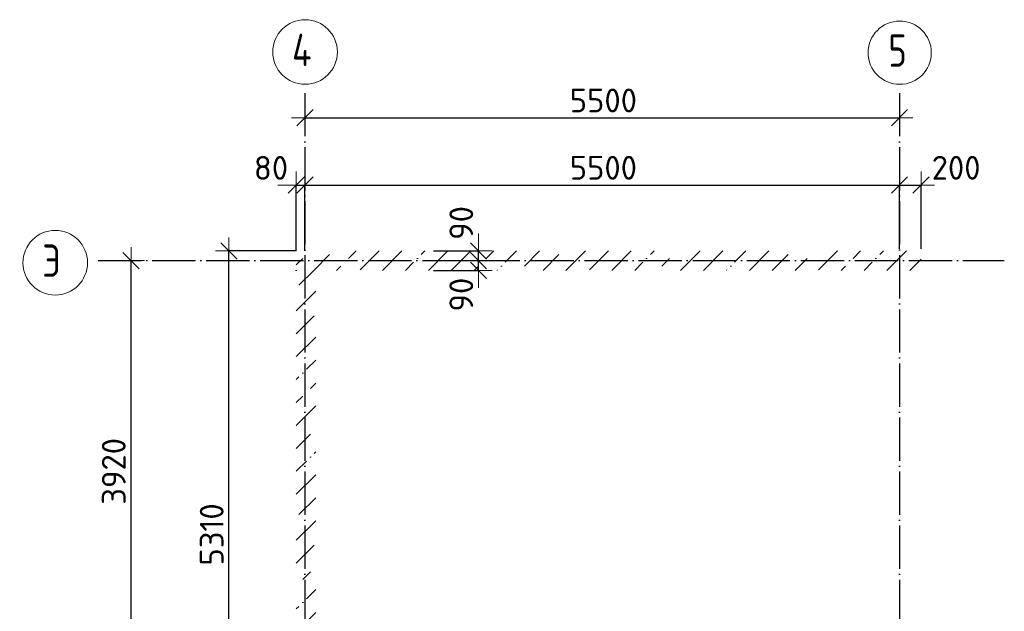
# Model space of a CAD drawing. Header units: millimetres. Extents: x 5761 to 69079, y 52466 to 66637.
# Tile 3 of 4: x 5761 to 14870, y 57937 to 63408. Entities that reach past the tile are written whole.
import ezdxf

# ---------------------------------------------------------------- set-up
doc = ezdxf.new("R2010")
doc.units = ezdxf.units.MM
doc.header["$PDMODE"] = 65
for name, pattern in [('______11', [500, 400, -50, 0, -50]), ('______5', [1100, 800, -100, 100, -100]), ('______9', [100, 0, -100])]:
    doc.linetypes.add(name, pattern=pattern)
doc.layers.add('Осевая линия_ общее', color=7, linetype='______5', lineweight=13, true_color=0xa0a0a0)
doc.layers.add('Размерная линия_ общее', color=7, linetype='Continuous', lineweight=13)
doc.layers.add('Стена_ общее', color=7, linetype='Continuous', lineweight=35)
doc.styles.add('ISOCPEUR', font='ISOCPEUR')
doc.dimstyles.new('DIMSTYLE_3', dxfattribs={"dimtxt": 220, "dimasz": 250, "dimexe": 0, "dimexo": 0, "dimgap": 110, "dimtad": 2, "dimdec": 0, "dimrnd": 5, "dimzin": 12, "dimdsep": 46, "dimtxsty": 'ISOCPEUR', "dimblk1": 'ALL_ML_STRICH', "dimblk2": 'ALL_ML_STRICH', "dimsah": 1, "dimcen": 0, "dimclrd": 7, "dimclre": 256, "dimclrt": 7, "dimadec": 0, "dimazin": 0, "dimtfac": 1, "dimtdec": 0, "dimtix": 1, "dimtmove": 2, "dimatfit": 3, "dimfxl": 0, "dimtzin": 0, "dimlwd": 0, "dimlwe": -3, "dimarcsym": 0})
doc.dimstyles.new('DIMSTYLE_6', dxfattribs={"dimtxt": 220, "dimasz": 250, "dimexe": 0, "dimexo": 0, "dimgap": 110, "dimtad": 2, "dimdec": 0, "dimrnd": 5, "dimzin": 12, "dimdsep": 46, "dimtxsty": 'ISOCPEUR', "dimblk1": 'ALL_ML_STRICH', "dimblk2": 'ALL_ML_STRICH', "dimsah": 1, "dimcen": 0, "dimclrd": 7, "dimclre": 256, "dimclrt": 7, "dimadec": 0, "dimazin": 0, "dimtfac": 1, "dimtdec": 0, "dimtix": 1, "dimtmove": 2, "dimatfit": 3, "dimfxl": 0, "dimtvp": 1.2, "dimtzin": 0, "dimlwd": 0, "dimlwe": -3, "dimarcsym": 0})
pattern_1 = [(45, (0, 0), (-212.132, 212.132), [400, -50, 0, -50]), (45, (-106.07, 106.07), (-212.132, 212.132), [800, -100, 100, -100])]

# ---------------------------------------------------------------- blocks, each defined once
blk = doc.blocks.new('ALL_ML_STRICH')
at = {"color": 0, "linetype": 'ByBlock', "lineweight": -2}
for p, q in [((0, -0.5), (0, 0.5)), ((-1, 0), (0.5, 0)), ((-0.3, -0.3), (0.3, 0.3))]:
    blk.add_line(p, q, dxfattribs=at)
blk = doc.blocks.new('*D4')
at = {"layer": 'DEFPOINTS', "color": 7, "linetype": 'Continuous', "lineweight": 13, "transparency": 33554687}
for p in [(6476.2, 61180), (6476.2, 57260), (6791.4, 57260)]:
    blk.add_point(p, dxfattribs=at)
at = {"layer": 'Размерная линия_ общее', "color": 253, "linetype": 'Continuous', "lineweight": -2, "true_color": 0xa0a0a0, "transparency": 33554687}
for p, q in [((6576.2, 61180), (6791.4, 61180)), ((6576.2, 57260), (6791.4, 57260))]:
    blk.add_line(p, q, dxfattribs=at)
at = {"layer": 'Размерная линия_ общее', "color": 7, "linetype": 'Continuous', "lineweight": -2, "transparency": 33554687}
blk.add_line((6791.4, 57260), (6791.4, 61180), dxfattribs=at)
at = {"layer": 'Размерная линия_ общее', "color": 7, "linetype": 'Continuous', "lineweight": 13, "transparency": 33554687, "xscale": 250, "yscale": 250, "zscale": 250}
for p, rotation in [((6791.4, 61180), 90), ((6791.4, 57260), 270)]:
    blk.add_blockref('ALL_ML_STRICH', p, dxfattribs=dict(at, rotation=rotation))
at = {"layer": 'Размерная линия_ общее', "color": 7, "linetype": 'Continuous', "lineweight": 13, "transparency": 33554687, "insert": (6631.4, 59231), "char_height": 220, "width": 880, "attachment_point": 5, "rotation": 90, "style": 'ISOCPEUR'}
blk.add_mtext('\\A1;{3920}', dxfattribs=at)
blk = doc.blocks.new('*D5')
at = {"layer": 'DEFPOINTS', "color": 7, "linetype": 'Continuous', "lineweight": 13, "transparency": 33554687}
for p in [(8400, 62538.4), (8400, 62501.2), (13900, 62430)]:
    blk.add_point(p, dxfattribs=at)
at = {"layer": 'Размерная линия_ общее', "color": 253, "linetype": 'Continuous', "lineweight": -2, "true_color": 0xa0a0a0, "transparency": 33554687}
for p, q in [((8400, 62501.2), (8400, 62501.2)), ((13900, 62501.2), (13900, 62501.2))]:
    blk.add_line(p, q, dxfattribs=at)
at = {"layer": 'Размерная линия_ общее', "color": 7, "linetype": 'Continuous', "lineweight": -2, "transparency": 33554687}
blk.add_line((8400, 62501.2), (13900, 62501.2), dxfattribs=at)
at = {"layer": 'Размерная линия_ общее', "color": 7, "linetype": 'Continuous', "lineweight": 13, "transparency": 33554687, "xscale": 250, "yscale": 250, "zscale": 250, "rotation": 180}
blk.add_blockref('ALL_ML_STRICH', (8400, 62501.2), dxfattribs=at)
at = {"layer": 'Размерная линия_ общее', "color": 7, "linetype": 'Continuous', "lineweight": 13, "transparency": 33554687, "xscale": 250, "yscale": 250, "zscale": 250}
blk.add_blockref('ALL_ML_STRICH', (13900, 62501.2), dxfattribs=at)
at = {"layer": 'Размерная линия_ общее', "color": 7, "linetype": 'Continuous', "lineweight": 13, "transparency": 33554687, "insert": (11161, 62661.2), "char_height": 220, "width": 880, "attachment_point": 5, "style": 'ISOCPEUR'}
blk.add_mtext('\\A1;{5500}', dxfattribs=at)
blk = doc.blocks.new('СЛОЖНЫЙ_ОБЪЕКТ_0')
at = {"layer": 'Осевая линия_ общее', "color": 253, "linetype": '______11', "lineweight": -3, "true_color": 0xa0a0a0, "transparency": 33554687}
for p, q in [((8400, 62730), (8400, 52490)), ((13900, 62730), (13900, 52490)), ((6486.2, 61180), (14870, 61180)), ((6486.2, 57260), (14870, 57260)), ((6486.2, 53340), (14870, 53340))]:
    blk.add_line(p, q, dxfattribs=at)
at = {"layer": 'Осевая линия_ общее', "color": 7, "linetype": 'Continuous', "lineweight": 13, "transparency": 33554687}
for centre, radius in [((8401.3, 63109.3), 298.8), ((13902.4, 63102.9), 292.4), ((6090, 61160.5), 298.8), ((6074.6, 57240.5), 313.4), ((6074.6, 53320.5), 313.4)]:
    blk.add_circle(centre, radius, dxfattribs=at)
at = {"layer": 'Осевая линия_ общее', "color": 7, "linetype": 'Continuous', "lineweight": 13, "transparency": 33554687, "char_height": 300, "attachment_point": 7, "style": 'ISOCPEUR'}
for s, insert, width in [('\\W0.80;4', (8281.3, 62978.8), 359.833), ('\\W0.78;5', (13797.4, 62972.4), 326.407), ('\\W0.80;Э', (5970, 61030), 359.833), ('\\W0.83;Ш', (5924.6, 57110), 425), ('\\W0.83;Ф', (5924.6, 53190), 425)]:
    blk.add_mtext(s, dxfattribs=dict(at, insert=insert, width=width))
blk = doc.blocks.new('*D15')
at = {"layer": 'DEFPOINTS', "color": 7, "linetype": 'Continuous', "lineweight": 13, "transparency": 33554687}
for p in [(9570, 61180), (9570, 61090), (10006.1, 61090)]:
    blk.add_point(p, dxfattribs=at)
at = {"layer": 'Размерная линия_ общее', "color": 253, "linetype": 'Continuous', "lineweight": -2, "true_color": 0xa0a0a0, "transparency": 33554687}
for p, q in [((9590, 61180), (10006.1, 61180)), ((9590, 61090), (10006.1, 61090))]:
    blk.add_line(p, q, dxfattribs=at)
at = {"layer": 'Размерная линия_ общее', "color": 7, "linetype": 'Continuous', "lineweight": -2, "transparency": 33554687}
blk.add_line((10006.1, 61090), (10006.1, 61180), dxfattribs=at)
at = {"layer": 'Размерная линия_ общее', "color": 7, "linetype": 'Continuous', "lineweight": 13, "transparency": 33554687, "xscale": 250, "yscale": 250, "zscale": 250}
for p, rotation in [((10006.1, 61090), 270), ((10006.1, 61180), 90)]:
    blk.add_blockref('ALL_ML_STRICH', p, dxfattribs=dict(at, rotation=rotation))
at = {"layer": 'Размерная линия_ общее', "color": 7, "linetype": 'Continuous', "lineweight": 13, "transparency": 33554687, "insert": (9846.5, 60865.7), "char_height": 220, "width": 440, "attachment_point": 5, "rotation": 90, "style": 'ISOCPEUR'}
blk.add_mtext('\\A1;{90}', dxfattribs=at)
blk = doc.blocks.new('*D16')
at = {"layer": 'DEFPOINTS', "color": 7, "linetype": 'Continuous', "lineweight": 13, "transparency": 33554687}
for p in [(9570, 61270), (9570, 61180), (10006.1, 61180)]:
    blk.add_point(p, dxfattribs=at)
at = {"layer": 'Размерная линия_ общее', "color": 253, "linetype": 'Continuous', "lineweight": -2, "true_color": 0xa0a0a0, "transparency": 33554687}
for p, q in [((9590, 61270), (10006.1, 61270)), ((9590, 61180), (10006.1, 61180))]:
    blk.add_line(p, q, dxfattribs=at)
at = {"layer": 'Размерная линия_ общее', "color": 7, "linetype": 'Continuous', "lineweight": -2, "transparency": 33554687}
blk.add_line((10006.1, 61180), (10006.1, 61270), dxfattribs=at)
at = {"layer": 'Размерная линия_ общее', "color": 7, "linetype": 'Continuous', "lineweight": 13, "transparency": 33554687, "xscale": 250, "yscale": 250, "zscale": 250}
for p, rotation in [((10006.1, 61180), 270), ((10006.1, 61270), 90)]:
    blk.add_blockref('ALL_ML_STRICH', p, dxfattribs=dict(at, rotation=rotation))
at = {"layer": 'Размерная линия_ общее', "color": 7, "linetype": 'Continuous', "lineweight": 13, "transparency": 33554687, "insert": (9846.8, 61528.5), "char_height": 220, "width": 440, "attachment_point": 5, "rotation": 90, "style": 'ISOCPEUR'}
blk.add_mtext('\\A1;{90}', dxfattribs=at)
blk = doc.blocks.new('*D18')
at = {"layer": 'DEFPOINTS', "color": 7, "linetype": 'Continuous', "lineweight": 13, "transparency": 33554687}
for p in [(8342.6, 61270), (7697.5, 55960), (8320, 55960)]:
    blk.add_point(p, dxfattribs=at)
at = {"layer": 'Размерная линия_ общее', "color": 253, "linetype": 'Continuous', "lineweight": -2, "true_color": 0xa0a0a0, "transparency": 33554687}
for p, q in [((8322.6, 61270), (7697.5, 61270)), ((8300, 55960), (7697.5, 55960))]:
    blk.add_line(p, q, dxfattribs=at)
at = {"layer": 'Размерная линия_ общее', "color": 7, "linetype": 'Continuous', "lineweight": -2, "transparency": 33554687}
blk.add_line((7697.5, 55960), (7697.5, 61270), dxfattribs=at)
at = {"layer": 'Размерная линия_ общее', "color": 7, "linetype": 'Continuous', "lineweight": 13, "transparency": 33554687, "xscale": 250, "yscale": 250, "zscale": 250}
for p, rotation in [((7697.5, 61270), 90), ((7697.5, 55960), 270)]:
    blk.add_blockref('ALL_ML_STRICH', p, dxfattribs=dict(at, rotation=rotation))
at = {"layer": 'Размерная линия_ общее', "color": 7, "linetype": 'Continuous', "lineweight": 13, "transparency": 33554687, "insert": (7537.5, 58648), "char_height": 220, "width": 880, "attachment_point": 5, "rotation": 90, "style": 'ISOCPEUR'}
blk.add_mtext('\\A1;{5310}', dxfattribs=at)
blk = doc.blocks.new('*D19')
at = {"layer": 'DEFPOINTS', "color": 7, "linetype": 'Continuous', "lineweight": 13, "transparency": 33554687}
for p in [(8320, 61878.7), (8320, 61250), (8400, 61250)]:
    blk.add_point(p, dxfattribs=at)
at = {"layer": 'Размерная линия_ общее', "color": 253, "linetype": 'Continuous', "lineweight": -2, "true_color": 0xa0a0a0, "transparency": 33554687}
for p, q in [((8320, 61270), (8320, 61878.7)), ((8400, 61270), (8400, 61878.7))]:
    blk.add_line(p, q, dxfattribs=at)
at = {"layer": 'Размерная линия_ общее', "color": 7, "linetype": 'Continuous', "lineweight": -2, "transparency": 33554687}
blk.add_line((8320, 61878.7), (8400, 61878.7), dxfattribs=at)
at = {"layer": 'Размерная линия_ общее', "color": 7, "linetype": 'Continuous', "lineweight": 13, "transparency": 33554687, "xscale": 250, "yscale": 250, "zscale": 250}
blk.add_blockref('ALL_ML_STRICH', (8400, 61878.7), dxfattribs=at)
at = {"layer": 'Размерная линия_ общее', "color": 7, "linetype": 'Continuous', "lineweight": 13, "transparency": 33554687, "xscale": 250, "yscale": 250, "zscale": 250, "rotation": 180}
blk.add_blockref('ALL_ML_STRICH', (8320, 61878.7), dxfattribs=at)
at = {"layer": 'Размерная линия_ общее', "color": 7, "linetype": 'Continuous', "lineweight": 13, "transparency": 33554687, "insert": (8086.1, 62037.5), "char_height": 220, "width": 440, "attachment_point": 5, "style": 'ISOCPEUR'}
blk.add_mtext('\\A1;{80}', dxfattribs=at)
blk = doc.blocks.new('*D20')
at = {"layer": 'DEFPOINTS', "color": 7, "linetype": 'Continuous', "lineweight": 13, "transparency": 33554687}
for p in [(8400, 61878.7), (8400, 61250), (13900, 61270)]:
    blk.add_point(p, dxfattribs=at)
at = {"layer": 'Размерная линия_ общее', "color": 253, "linetype": 'Continuous', "lineweight": -2, "true_color": 0xa0a0a0, "transparency": 33554687}
for p, q in [((8400, 61270), (8400, 61878.7)), ((13900, 61290), (13900, 61878.7))]:
    blk.add_line(p, q, dxfattribs=at)
at = {"layer": 'Размерная линия_ общее', "color": 7, "linetype": 'Continuous', "lineweight": -2, "transparency": 33554687}
blk.add_line((8400, 61878.7), (13900, 61878.7), dxfattribs=at)
at = {"layer": 'Размерная линия_ общее', "color": 7, "linetype": 'Continuous', "lineweight": 13, "transparency": 33554687, "xscale": 250, "yscale": 250, "zscale": 250, "rotation": 180}
blk.add_blockref('ALL_ML_STRICH', (8400, 61878.7), dxfattribs=at)
at = {"layer": 'Размерная линия_ общее', "color": 7, "linetype": 'Continuous', "lineweight": 13, "transparency": 33554687, "xscale": 250, "yscale": 250, "zscale": 250}
blk.add_blockref('ALL_ML_STRICH', (13900, 61878.7), dxfattribs=at)
at = {"layer": 'Размерная линия_ общее', "color": 7, "linetype": 'Continuous', "lineweight": 13, "transparency": 33554687, "insert": (11161, 62038.7), "char_height": 220, "width": 880, "attachment_point": 5, "style": 'ISOCPEUR'}
blk.add_mtext('\\A1;{5500}', dxfattribs=at)
blk = doc.blocks.new('*D21')
at = {"layer": 'DEFPOINTS', "color": 7, "linetype": 'Continuous', "lineweight": 13, "transparency": 33554687}
for p in [(13900, 61878.7), (13900, 61270), (14100, 61270)]:
    blk.add_point(p, dxfattribs=at)
at = {"layer": 'Размерная линия_ общее', "color": 253, "linetype": 'Continuous', "lineweight": -2, "true_color": 0xa0a0a0, "transparency": 33554687}
for p, q in [((13900, 61290), (13900, 61878.7)), ((14100, 61290), (14100, 61878.7))]:
    blk.add_line(p, q, dxfattribs=at)
at = {"layer": 'Размерная линия_ общее', "color": 7, "linetype": 'Continuous', "lineweight": -2, "transparency": 33554687}
blk.add_line((13900, 61878.7), (14100, 61878.7), dxfattribs=at)
at = {"layer": 'Размерная линия_ общее', "color": 7, "linetype": 'Continuous', "lineweight": 13, "transparency": 33554687, "xscale": 250, "yscale": 250, "zscale": 250, "rotation": 180}
blk.add_blockref('ALL_ML_STRICH', (13900, 61878.7), dxfattribs=at)
at = {"layer": 'Размерная линия_ общее', "color": 7, "linetype": 'Continuous', "lineweight": 13, "transparency": 33554687, "xscale": 250, "yscale": 250, "zscale": 250}
blk.add_blockref('ALL_ML_STRICH', (14100, 61878.7), dxfattribs=at)
at = {"layer": 'Размерная линия_ общее', "color": 7, "linetype": 'Continuous', "lineweight": 13, "transparency": 33554687, "insert": (14424.1, 62038.5), "char_height": 220, "width": 660, "attachment_point": 5, "style": 'ISOCPEUR'}
blk.add_mtext('\\A1;{200}', dxfattribs=at)

msp = doc.modelspace()

# ---------------------------------------------------------------- hatches: boundary and pattern name
at = {"layer": 'Стена_ общее', "linetype": 'Continuous', "lineweight": 18, "transparency": 33554687}
h = msp.add_hatch(dxfattribs=at)
h.set_pattern_fill('__________539', scale=100, style=0, pattern_type=2)
h.set_pattern_definition(pattern_1)
h.paths.add_polyline_path([(8320, 61090), (14100, 61090), (14100, 61270), (8320, 61270)], flags=0)
h = msp.add_hatch(dxfattribs=at)
h.set_pattern_fill('__________539', scale=100, style=0, pattern_type=2)
h.set_pattern_definition(pattern_1)
h.paths.add_polyline_path([(8320, 61090), (8320, 56940), (8500, 56940), (8500, 61090)], flags=0)

# ---------------------------------------------------------------- linework, layer by layer
at = {"layer": 'Стена_ общее', "color": 7, "linetype": '______9', "lineweight": 13, "transparency": 33554687}
msp.add_line((8320, 61090), (8500, 61090), dxfattribs=at)

# ---------------------------------------------------------------- block references
at = {"layer": 'Осевая линия_ общее', "color": 253, "linetype": '______11', "lineweight": -3, "true_color": 0xa0a0a0, "transparency": 33554687}
msp.add_blockref('СЛОЖНЫЙ_ОБЪЕКТ_0', (0, 0), dxfattribs=at)

# ---------------------------------------------------------------- dimensions: what is measured, and where the dimension line sits
at = {"layer": 'Размерная линия_ общее', "color": 7, "linetype": 'Continuous', "lineweight": 13, "transparency": 33554687}
for base, p1, p2, dimstyle, picture, middle in [((13900, 62501.2), (8400, 62501.2), (13900, 62501.2), 'DIMSTYLE_3', '*D5', (11161, 62661.2)), ((8400, 61878.7), (8320, 61270), (8400, 61270), 'DIMSTYLE_6', '*D19', (8086.1, 62037.5)), ((13900, 61878.7), (8400, 61270), (13900, 61290), 'DIMSTYLE_3', '*D20', (11161, 62038.7)), ((14100, 61878.7), (13900, 61290), (14100, 61290), 'DIMSTYLE_6', '*D21', (14424.1, 62038.5))]:
    dim = msp.add_linear_dim(base=base, p1=p1, p2=p2, dimstyle=dimstyle, override={"dimpost": '<>', "dimclrd": 7, "dimclre": 253, "dimclrt": 7, "dimlwd": 0, "dimlwe": 65533}, dxfattribs=at)
    dim.commit()
    dim.dimension.update_dxf_attribs({"geometry": picture, "text_midpoint": middle, "dimtype": 160})
for base, p1, p2, dimstyle, picture, middle in [((10006.1, 61270), (9590, 61180), (9590, 61270), 'DIMSTYLE_6', '*D16', (9846.8, 61528.5)), ((7697.5, 61270), (8300, 55960), (8322.6, 61270), 'DIMSTYLE_3', '*D18', (7537.5, 58648)), ((6791.4, 61180), (6576.2, 57260), (6576.2, 61180), 'DIMSTYLE_3', '*D4', (6631.4, 59231)), ((10006.1, 61180), (9590, 61090), (9590, 61180), 'DIMSTYLE_6', '*D15', (9846.5, 60865.7))]:
    dim = msp.add_linear_dim(base=base, p1=p1, p2=p2, angle=90, dimstyle=dimstyle, override={"dimpost": '<>', "dimclrd": 7, "dimclre": 253, "dimclrt": 7, "dimlwd": 0, "dimlwe": 65533}, dxfattribs=at)
    dim.commit()
    dim.dimension.update_dxf_attribs({"geometry": picture, "text_midpoint": middle, "dimtype": 160})

doc.saveas('drawing.dxf')
